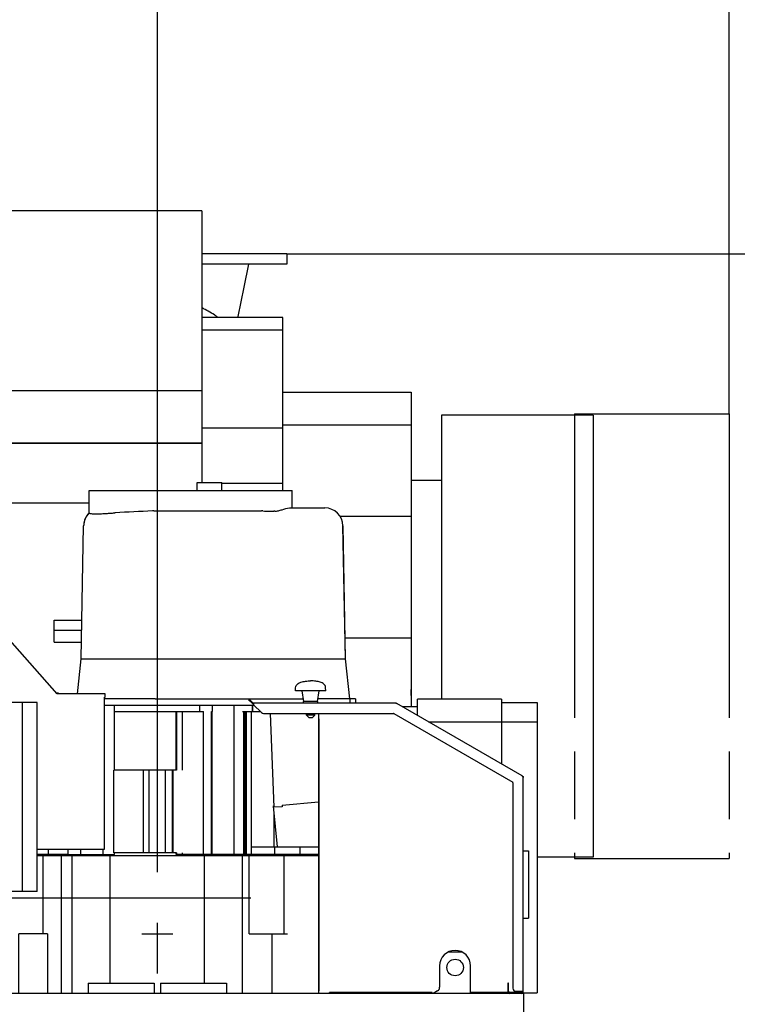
# Model space of a CAD drawing. Header units: millimetres. Extents: x 0 to 1189, y 0 to 841.
# Tile 30 of 103: x 170 to 239, y 666 to 761. Entities that reach past the tile are written whole.
import ezdxf
from ezdxf.enums import TextEntityAlignment as Align

# ---------------------------------------------------------------- set-up
doc = ezdxf.new("R2010")
doc.units = ezdxf.units.MM
doc.header["$LTSCALE"] = 65.395
doc.linetypes.add('CENTER', pattern=[0.6, 0.375, -0.075, 0.075, -0.075])
doc.linetypes.add('PHANTOM', pattern=[0.8, 0.45, -0.05, 0.1, -0.05, 0.1, -0.05])
doc.layers.get('0').update_dxf_attribs({"linetype": 'CONTINUOUS'})
for name, color, linetype in [('1007_720800_25_ABL314', 7, 'CONTINUOUS'), ('1007_720800_25_P03_PBL951', 7, 'CONTINUOUS'), ('1007_720800_25_P04_PBL315', 7, 'CONTINUOUS'), ('1907_210700_40_SIMPLE1_T2_X_PBL310', 7, 'CONTINUOUS'), ('1907_210700_40_SIMPLE1_X_ABL309', 7, 'CONTINUOUS'), ('1907_211000_02_SIMPLE1_T1_X_PBL305', 7, 'CONTINUOUS'), ('1907_211000_02_SIMPLE1_X_ABL304', 7, 'CONTINUOUS'), ('1907_731000_02_SIMPLE1_D_ABL228', 7, 'CONTINUOUS'), ('1907_731000_02_SIMPLE1_T1_D_PBL229', 7, 'CONTINUOUS'), ('1937_111000_09_SIMPLE1_D_ABL206', 7, 'CONTINUOUS'), ('1937_111000_09_SIMPLE1_T1_D_PBL207', 7, 'CONTINUOUS'), ('1937_111000_09_SIMPLE1_T2_D_PBL297', 7, 'CONTINUOUS'), ('1937_421000_05_SIMPLE1_T1_X_PBL321', 7, 'CONTINUOUS'), ('1937_421000_05_SIMPLE1_X_ABL320', 7, 'CONTINUOUS'), ('32007_040000_TLKGS_KS_V_ABL208', 7, 'CONTINUOUS'), ('32007_041000_TLKGS_KS_V_ABL209', 7, 'CONTINUOUS'), ('32007_060000_TLKGS_KGS_V_ABL214', 7, 'CONTINUOUS'), ('32007_061000_TLKGS_KGS_V_ABL215', 7, 'CONTINUOUS'), ('32007_062000_TLKGS_KGS_TL_V_ABL267', 7, 'CONTINUOUS'), ('32007_116500_01_SIMPLE1_T1_X_PBL307', 7, 'CONTINUOUS'), ('32007_116500_01_SIMPLE1_T2_X_PBL312', 7, 'CONTINUOUS'), ('32007_116500_01_SIMPLE1_T2_X_PBL313', 7, 'CONTINUOUS'), ('32007_116500_01_SIMPLE1_T3_X_PBL308', 7, 'CONTINUOUS'), ('32007_116500_01_SIMPLE1_X#AF3_ABL306', 7, 'CONTINUOUS'), ('32007_390200_01_SIMPLE1_T1_X_PBL259', 7, 'CONTINUOUS'), ('32007_390200_01_SIMPLE1_T2_X_PBL279', 7, 'CONTINUOUS'), ('32007_390200_01_SIMPLE1_X#AF0_ABL258', 7, 'CONTINUOUS'), ('32007_725700_01_SIMPLE1_T1_X_PBL324', 7, 'CONTINUOUS'), ('32007_725700_01_SIMPLE1_T2_X_PBL322', 7, 'CONTINUOUS'), ('32007_725700_01_SIMPLE1_X_ABL323', 7, 'CONTINUOUS'), ('32067_000000_TLKGS_MARKETING_ABL193', 7, 'CONTINUOUS'), ('32067_030000_TLKGS_V_ABL194', 7, 'CONTINUOUS'), ('32067_100000_TLKGS_V_ABL195', 7, 'CONTINUOUS'), ('32067_171000_01_SIMPLE1_T1_X_PBL292', 7, 'CONTINUOUS'), ('32067_171000_01_SIMPLE1_T2_X_PBL311', 7, 'CONTINUOUS'), ('32067_171000_01_SIMPLE1_T3_X_PBL326', 7, 'CONTINUOUS'), ('32067_171000_01_SIMPLE1_T4_X_PBL298', 7, 'CONTINUOUS'), ('32067_171000_01_SIMPLE1_X_ABL291', 7, 'CONTINUOUS'), ('32067_200000_TLKGS_V_ABL303', 7, 'CONTINUOUS'), ('32067_300000_TLKGS_V_ABL246', 7, 'CONTINUOUS'), ('32067_400000_TLKGS_V_ABL319', 7, 'CONTINUOUS'), ('32067_700000_TLKGS_V_ABL220', 7, 'CONTINUOUS'), ('32067_727000_01_SIMPLE1_T1_X_PBL222', 7, 'CONTINUOUS'), ('32067_727000_01_SIMPLE1_X_ABL221', 7, 'CONTINUOUS'), ('34007_452000_01_SIMPLE1_T1_X_PBL318', 7, 'CONTINUOUS'), ('34007_452000_01_SIMPLE1_X_ABL317', 7, 'CONTINUOUS'), ('DIN86044-600_PBL325', 7, 'CONTINUOUS'), ('right_2_VBL192', 7, 'CONTINUOUS')]:
    doc.layers.add(name, color=color, linetype=linetype)
doc.styles.get("Standard").update_dxf_attribs({"font": 'txt', "width": 0.6})
doc.dimstyles.new('DIMSTYLE_2', dxfattribs={"dimtxt": 3.5, "dimasz": 3.5, "dimexe": 1.8, "dimexo": 0, "dimgap": 0.875, "dimtad": 1, "dimdec": 0, "dimlfac": 20, "dimdsep": 46, "dimtxsty": 'Standard', "dimblk": '_FILLED', "dimblk1": '_FILLED', "dimblk2": '_FILLED', "dimcen": 0.09, "dimadec": 0, "dimazin": 0, "dimtp": 2, "dimtm": 2, "dimtfac": 1, "dimtdec": 0, "dimtofl": 0, "dimtmove": 0, "dimatfit": 3, "dimldrblk": '_FILLED', "dimfxl": 1, "dimtolj": 1, "dimarcsym": 0})
doc.dimstyles.new('DIMSTYLE_4', dxfattribs={"dimtxt": 3.5, "dimasz": 3.5, "dimexe": 1.8, "dimexo": 0, "dimgap": 0.875, "dimtad": 1, "dimlfac": 20, "dimdsep": 46, "dimtxsty": 'Standard', "dimblk": '_FILLED', "dimblk1": '_FILLED', "dimblk2": '_FILLED', "dimcen": 0.09, "dimadec": 0, "dimazin": 0, "dimtp": 1.2, "dimtm": 1.2, "dimtfac": 1, "dimtofl": 0, "dimtmove": 0, "dimatfit": 3, "dimldrblk": '_FILLED', "dimfxl": 1, "dimtolj": 1, "dimarcsym": 0})

# ---------------------------------------------------------------- blocks, each defined once
blk = doc.blocks.new('_FILLED')
at = {"color": 0, "linetype": 'ByBlock'}
blk.add_solid([(0, 0), (-1, 0.167), (-1, -0.167)], dxfattribs=at)
blk = doc.blocks.new('*D6')
at = {"color": 2, "linetype": 'Continuous'}
for p, q in [((84.598, 643.65), (84.598, 766.477)), ((182.998, 683.535), (182.998, 766.477)), ((84.598, 764.677), (133.798, 764.677)), ((182.998, 764.677), (133.798, 764.677))]:
    blk.add_line(p, q, dxfattribs=at)
at = {"color": 2, "linetype": 'Continuous', "xscale": 3.5, "yscale": 3.5, "zscale": 3.5, "rotation": 180}
blk.add_blockref('_FILLED', (84.598, 764.677), dxfattribs=at)
at = {"color": 2, "linetype": 'Continuous', "xscale": 3.5, "yscale": 3.5, "zscale": 3.5}
blk.add_blockref('_FILLED', (182.998, 764.677), dxfattribs=at)
at = {"color": 2, "linetype": 'Continuous', "width": 0.636905}
blk.add_text('1968', height=3.5, dxfattribs=at).set_placement((133.798, 765.552), align=Align.CENTER)
blk = doc.blocks.new('*D14')
at = {"color": 2, "linetype": 'Continuous'}
for p, q in [((195.533, 738.342), (275.137, 738.342)), ((273.337, 738.342), (273.337, 634.371)), ((273.337, 530.4), (273.337, 634.371)), ((214.998, 530.4), (275.137, 530.4))]:
    blk.add_line(p, q, dxfattribs=at)
at = {"color": 2, "linetype": 'Continuous', "xscale": 3.5, "yscale": 3.5, "zscale": 3.5}
for p, rotation in [((273.337, 738.342), 90), ((273.337, 530.4), 270)]:
    blk.add_blockref('_FILLED', p, dxfattribs=dict(at, rotation=rotation))
at = {"color": 2, "linetype": 'Continuous', "width": 0.619048}
blk.add_text('4159', height=3.5, rotation=90, dxfattribs=at).set_placement((272.462, 634.371), align=Align.CENTER)
blk = doc.blocks.new('*D18')
at = {"color": 2, "linetype": 'Continuous'}
for p, q in [((182.998, 683.535), (182.998, 766.477)), ((238.398, 722.86), (238.398, 766.477)), ((182.998, 764.677), (210.698, 764.677)), ((238.398, 764.677), (210.698, 764.677))]:
    blk.add_line(p, q, dxfattribs=at)
at = {"color": 2, "linetype": 'Continuous', "xscale": 3.5, "yscale": 3.5, "zscale": 3.5, "rotation": 180}
blk.add_blockref('_FILLED', (182.998, 764.677), dxfattribs=at)
at = {"color": 2, "linetype": 'Continuous', "xscale": 3.5, "yscale": 3.5, "zscale": 3.5}
blk.add_blockref('_FILLED', (238.398, 764.677), dxfattribs=at)
at = {"color": 2, "linetype": 'Continuous', "width": 0.583333}
blk.add_text('1108', height=3.5, dxfattribs=at).set_placement((210.698, 765.552), align=Align.CENTER)
blk = doc.blocks.new('1937_111000_09_SIMPLE1_T1_D_PBL207', base_point=(182.998, 619.625))
at = {"layer": '1937_111000_09_SIMPLE1_T1_D_PBL207', "color": 7, "linetype": 'Continuous'}
for p, q in [((218.498, 666.75), (152.498, 666.75)), ((218.498, 611.5), (218.498, 666.75))]:
    blk.add_line(p, q, dxfattribs=at)
blk = doc.blocks.new('1937_111000_09_SIMPLE1_T2_D_PBL297', base_point=(180.1, 673.425))
at = {"layer": '1937_111000_09_SIMPLE1_T2_D_PBL297', "color": 7, "linetype": 'Continuous'}
for p, q in [((161.598, 666.75), (161.598, 680.1)), ((161.598, 680.1), (165.144, 680.1)), ((171.344, 680.1), (198.603, 680.1)), ((171.924, 672.5), (171.924, 680.1)), ((173.703, 666.75), (173.703, 680.1)), ((174.748, 666.75), (174.748, 680.1)), ((178.42, 667.75), (178.42, 680.1)), ((187.575, 667.75), (187.575, 680.1)), ((191.248, 666.75), (191.248, 680.1)), ((191.895, 672.5), (191.895, 680.1)), ((195.298, 672.5), (195.298, 680.1)), ((169.577, 666.75), (169.577, 672.5)), ((172.363, 672.5), (169.577, 672.5)), ((172.363, 672.5), (172.363, 666.75)), ((181.505, 672.5), (184.49, 672.5)), ((191.895, 672.5), (195.611, 672.5)), ((194.127, 666.75), (194.127, 672.5))]:
    blk.add_line(p, q, dxfattribs=at)
blk = doc.blocks.new('1937_111000_09_SIMPLE1_D_ABL206', base_point=(182.998, 626.3))
at = {"layer": '1937_111000_09_SIMPLE1_T1_D_PBL207'}
blk.add_blockref('1937_111000_09_SIMPLE1_T1_D_PBL207', (182.998, 619.625), dxfattribs=at)
at = {"layer": '1937_111000_09_SIMPLE1_T2_D_PBL297'}
blk.add_blockref('1937_111000_09_SIMPLE1_T2_D_PBL297', (180.1, 673.425), dxfattribs=at)
blk = doc.blocks.new('32067_171000_01_SIMPLE1_T1_X_PBL292', base_point=(205.39, 680.994))
at = {"layer": '32067_171000_01_SIMPLE1_T1_X_PBL292', "color": 7, "linetype": 'Continuous'}
for p, q in [((191.885, 695.239), (191.832, 695.186)), ((191.832, 695.186), (192.184, 694.834)), ((192.237, 694.887), (191.885, 695.239)), ((206.096, 694.85), (192.326, 694.85)), ((192.326, 694.775), (192.326, 694.692)), ((192.326, 694.692), (193.08, 693.938)), ((218.348, 687.808), (206.196, 694.823)), ((193.292, 693.85), (205.869, 693.85)), ((205.894, 693.843), (217.423, 687.187)), ((218.448, 666.95), (218.448, 687.635)), ((217.448, 687.144), (217.448, 667.25)), ((218.448, 680.535), (218.948, 680.535)), ((218.948, 680.535), (218.948, 674.017)), ((218.448, 674.017), (218.948, 674.017)), ((217.023, 667.75), (216.948, 667.75)), ((216.948, 667.75), (216.948, 666.95)), ((217.023, 666.95), (217.023, 667.75)), ((218.248, 666.825), (217.148, 666.825)), ((217.748, 666.95), (218.373, 666.95))]:
    blk.add_line(p, q, dxfattribs=at)
for centre, radius, start, end in [((192.326, 694.975), 0.2, 225, 270), ((192.326, 694.975), 0.125, 225, 270), ((206.096, 694.65), 0.2, 60, 90), ((193.292, 694.15), 0.3, 225, 270), ((205.869, 693.8), 0.05, 60, 90), ((218.248, 687.635), 0.2, 0, 60), ((217.398, 687.144), 0.05, 0, 60), ((217.148, 666.95), 0.2, 180, 216.9683), ((217.148, 666.95), 0.125, 180, 270), ((217.148, 666.95), 0.2, 238.3991, 270), ((217.748, 667.25), 0.3, 180, 270), ((218.248, 666.95), 0.2, 270, 360), ((218.248, 666.95), 0.125, 270, 360)]:
    blk.add_arc(centre, radius, start, end, dxfattribs=at)
blk = doc.blocks.new('32067_171000_01_SIMPLE1_T4_X_PBL298', base_point=(197.848, 695.212))
at = {"layer": '32067_171000_01_SIMPLE1_T4_X_PBL298', "color": 7, "linetype": 'Continuous'}
for p, q in [((196.385, 696.05), (196.396, 696.337)), ((199.31, 696.05), (196.385, 696.05)), ((197.198, 695), (197.035, 696.05)), ((198.498, 695), (198.66, 696.05)), ((199.31, 696.05), (199.299, 696.337)), ((197.123, 694.85), (197.14, 695)), ((198.555, 695), (197.14, 695)), ((198.573, 694.85), (198.555, 695)), ((197.448, 693.675), (197.448, 693.85)), ((198.248, 693.675), (197.448, 693.675)), ((197.698, 693.425), (197.448, 693.675)), ((197.998, 693.425), (197.698, 693.425)), ((197.998, 693.425), (198.248, 693.675)), ((198.248, 693.675), (198.248, 693.85))]:
    blk.add_line(p, q, dxfattribs=at)
for points in [[(196.396, 696.337), (196.399, 696.411), (196.432, 696.55), (196.561, 696.71), (196.725, 696.817), (196.987, 696.92), (197.366, 696.986), (197.681, 697), (197.848, 697)], [(199.299, 696.337), (199.296, 696.411), (199.263, 696.55), (199.134, 696.71), (198.97, 696.817), (198.708, 696.92), (198.329, 696.986), (198.014, 697), (197.848, 697)]]:
    blk.add_open_spline(points, degree=3, knots=[0, 0, 0, 0, 0.126668, 0.235274, 0.344342, 0.460019, 0.715186, 1, 1, 1, 1], dxfattribs=at)
blk = doc.blocks.new('32067_171000_01_SIMPLE1_T2_X_PBL311', base_point=(208.353, 680.3))
at = {"layer": '32067_171000_01_SIMPLE1_T2_X_PBL311', "color": 7, "linetype": 'Continuous'}
for p, q in [((198.603, 693.85), (198.603, 666.75)), ((198.678, 693.338), (198.603, 693.338)), ((198.678, 666.984), (198.678, 693.338)), ((210.343, 669.409), (210.343, 667.334)), ((213.343, 666.75), (213.343, 669.409)), ((198.603, 666.984), (198.678, 666.984)), ((209.623, 666.825), (199.66, 666.825)), ((199.66, 666.75), (199.66, 666.825)), ((200.163, 666.75), (200.163, 666.825)), ((206.545, 666.75), (206.545, 666.825)), ((209.623, 666.75), (209.623, 666.825)), ((210.143, 666.987), (209.732, 666.75)), ((217.043, 666.825), (213.343, 666.825)), ((213.843, 666.75), (213.843, 666.825)), ((216.543, 666.75), (216.543, 666.825)), ((217.043, 666.75), (217.043, 666.825)), ((218.103, 666.825), (218.103, 666.95))]:
    blk.add_line(p, q, dxfattribs=at)
for centre, radius, start, end in [((211.843, 669.409), 1.5, 0, 180), ((209.943, 667.334), 0.4, 300, 360)]:
    blk.add_arc(centre, radius, start, end, dxfattribs=at)
blk = doc.blocks.new('32067_171000_01_SIMPLE1_T3_X_PBL326', base_point=(212.272, 691.242))
at = {"layer": '32067_171000_01_SIMPLE1_T3_X_PBL326', "color": 7, "linetype": 'Continuous'}
for p, q in [((206.096, 694.85), (206.15, 694.85)), ((206.15, 694.85), (206.196, 694.823)), ((218.348, 687.808), (218.448, 687.75)), ((218.448, 687.75), (218.448, 687.635))]:
    blk.add_line(p, q, dxfattribs=at)
blk = doc.blocks.new('32067_171000_01_SIMPLE1_X_ABL291', base_point=(205.39, 681.875))
at = {"layer": '32067_171000_01_SIMPLE1_T1_X_PBL292'}
blk.add_blockref('32067_171000_01_SIMPLE1_T1_X_PBL292', (205.39, 680.994), dxfattribs=at)
at = {"layer": '32067_171000_01_SIMPLE1_T2_X_PBL311'}
blk.add_blockref('32067_171000_01_SIMPLE1_T2_X_PBL311', (208.353, 680.3), dxfattribs=at)
at = {"layer": '32067_171000_01_SIMPLE1_T3_X_PBL326'}
blk.add_blockref('32067_171000_01_SIMPLE1_T3_X_PBL326', (212.272, 691.242), dxfattribs=at)
at = {"layer": '32067_171000_01_SIMPLE1_T4_X_PBL298'}
blk.add_blockref('32067_171000_01_SIMPLE1_T4_X_PBL298', (197.848, 695.212), dxfattribs=at)
blk = doc.blocks.new('32007_116500_01_SIMPLE1_T1_X_PBL307', base_point=(174.337, 701.325))
at = {"layer": '32007_116500_01_SIMPLE1_T1_X_PBL307', "color": 7, "linetype": 'Continuous'}
for p, q in [((172.998, 700.75), (172.998, 701.9)), ((172.998, 701.9), (175.677, 701.9)), ((172.998, 700.75), (175.658, 700.75))]:
    blk.add_line(p, q, dxfattribs=at)
blk = doc.blocks.new('32007_116500_01_SIMPLE1_T3_X_PBL308', base_point=(174.346, 702.4))
at = {"layer": '32007_116500_01_SIMPLE1_T3_X_PBL308', "color": 7, "linetype": 'Continuous'}
for p, q in [((172.998, 701.9), (172.998, 702.9)), ((172.998, 702.9), (175.695, 702.9)), ((172.998, 701.9), (175.677, 701.9))]:
    blk.add_line(p, q, dxfattribs=at)
blk = doc.blocks.new('32007_116500_01_SIMPLE1_T2_X_PBL312', base_point=(179.498, 667.25))
at = {"layer": '32007_116500_01_SIMPLE1_T2_X_PBL312', "color": 7, "linetype": 'Continuous'}
for p, q in [((176.298, 667.75), (176.298, 666.75)), ((176.298, 667.75), (182.698, 667.75)), ((182.698, 667.75), (182.698, 666.75))]:
    blk.add_line(p, q, dxfattribs=at)
blk = doc.blocks.new('32007_116500_01_SIMPLE1_T2_X_PBL313', base_point=(186.498, 667.25))
at = {"layer": '32007_116500_01_SIMPLE1_T2_X_PBL313', "color": 7, "linetype": 'Continuous'}
for p, q in [((183.298, 667.75), (183.298, 666.75)), ((183.298, 667.75), (189.698, 667.75)), ((189.698, 667.75), (189.698, 666.75))]:
    blk.add_line(p, q, dxfattribs=at)
blk = doc.blocks.new('32007_116500_01_SIMPLE1_X#AF3_ABL306', base_point=(181.348, 684.825))
at = {"layer": '32007_116500_01_SIMPLE1_T1_X_PBL307'}
blk.add_blockref('32007_116500_01_SIMPLE1_T1_X_PBL307', (174.337, 701.325), dxfattribs=at)
at = {"layer": '32007_116500_01_SIMPLE1_T2_X_PBL312'}
blk.add_blockref('32007_116500_01_SIMPLE1_T2_X_PBL312', (179.498, 667.25), dxfattribs=at)
at = {"layer": '32007_116500_01_SIMPLE1_T2_X_PBL313'}
blk.add_blockref('32007_116500_01_SIMPLE1_T2_X_PBL313', (186.498, 667.25), dxfattribs=at)
at = {"layer": '32007_116500_01_SIMPLE1_T3_X_PBL308'}
blk.add_blockref('32007_116500_01_SIMPLE1_T3_X_PBL308', (174.346, 702.4), dxfattribs=at)
blk = doc.blocks.new('32067_100000_TLKGS_V_ABL195', base_point=(182.998, 616.65))
at = {"layer": '1937_111000_09_SIMPLE1_D_ABL206'}
blk.add_blockref('1937_111000_09_SIMPLE1_D_ABL206', (182.998, 626.3), dxfattribs=at)
at = {"layer": '32007_116500_01_SIMPLE1_X#AF3_ABL306'}
blk.add_blockref('32007_116500_01_SIMPLE1_X#AF3_ABL306', (181.348, 684.825), dxfattribs=at)
at = {"layer": '32067_171000_01_SIMPLE1_X_ABL291'}
blk.add_blockref('32067_171000_01_SIMPLE1_X_ABL291', (205.39, 681.875), dxfattribs=at)
blk = doc.blocks.new('32067_727000_01_SIMPLE1_T1_X_PBL222', base_point=(167.675, 709.573))
at = {"layer": '32067_727000_01_SIMPLE1_T1_X_PBL222', "color": 7, "linetype": 'Continuous'}
for p, q in [((151.258, 742.525), (151.258, 727.8)), ((187.313, 742.525), (151.258, 742.525)), ((187.313, 742.525), (187.313, 716.199)), ((195.138, 732.203), (187.313, 732.203)), ((195.138, 715.449), (195.138, 732.203)), ((195.138, 730.974), (187.313, 730.974)), ((138.758, 727.8), (138.758, 720.014)), ((138.758, 727.8), (151.258, 727.8)), ((187.313, 725.089), (138.758, 725.089)), ((195.138, 724.951), (207.588, 724.951)), ((207.588, 724.951), (207.588, 694.5)), ((195.138, 721.785), (207.588, 721.785)), ((195.138, 721.463), (187.313, 721.463)), ((138.756, 720.014), (138.756, 678.95)), ((138.756, 720.014), (187.313, 720.014)), ((187.313, 720.017), (138.758, 720.017)), ((127.763, 700.355), (127.763, 718.355)), ((138.756, 718.355), (127.763, 718.355)), ((195.138, 716.109), (189.248, 716.109)), ((168.448, 701.239), (168.448, 714.239)), ((168.448, 714.239), (176.395, 714.239)), ((200.689, 712.97), (207.588, 712.97)), ((168.448, 702.551), (138.756, 702.551)), ((145.528, 702.551), (139.603, 696.626)), ((166.819, 680.196), (166.819, 702.551)), ((167.448, 702.37), (166.819, 702.37)), ((167.448, 702.368), (166.819, 702.368)), ((167.449, 702.368), (167.448, 702.37)), ((173.289, 695.765), (167.448, 702.368)), ((201.179, 701.16), (207.588, 701.16)), ((138.756, 700.355), (127.763, 700.355)), ((139.603, 696.626), (139.603, 684.105)), ((173.214, 695.85), (173.394, 695.85)), ((177.933, 695.765), (173.289, 695.765)), ((173.394, 695.85), (173.394, 695.765)), ((177.872, 680.7), (177.872, 695.435)), ((177.872, 695.435), (177.933, 695.435)), ((177.933, 695.435), (177.933, 695.765)), ((171.344, 694.896), (166.819, 694.896)), ((169.919, 676.621), (169.919, 694.896)), ((171.344, 676.621), (171.344, 694.896)), ((139.603, 684.105), (145.052, 677.611)), ((136.858, 680.4), (136.858, 683.095)), ((138.756, 683.095), (136.858, 683.095)), ((136.858, 680.4), (142.712, 680.4)), ((145.565, 678.897), (147.114, 680.196)), ((147.114, 680.196), (166.819, 680.196)), ((165.144, 676.621), (165.144, 680.196)), ((171.344, 680.7), (177.872, 680.7)), ((195.138, 680.2), (195.138, 680.1)), ((143.929, 678.95), (138.756, 678.95)), ((145.986, 678.395), (145.565, 678.897)), ((153.237, 679.1), (153.237, 678.846)), ((154.748, 678.846), (153.237, 678.846)), ((145.052, 677.611), (145.986, 678.395)), ((171.344, 676.621), (165.144, 676.621))]:
    blk.add_line(p, q, dxfattribs=at)
blk = doc.blocks.new('32067_727000_01_SIMPLE1_X_ABL221', base_point=(167.675, 709.573))
at = {"layer": '32067_727000_01_SIMPLE1_T1_X_PBL222'}
blk.add_blockref('32067_727000_01_SIMPLE1_T1_X_PBL222', (167.675, 709.573), dxfattribs=at)
blk = doc.blocks.new('32067_700000_TLKGS_V_ABL220', base_point=(167.675, 709.573))
at = {"layer": '32067_727000_01_SIMPLE1_X_ABL221'}
blk.add_blockref('32067_727000_01_SIMPLE1_X_ABL221', (167.675, 709.573), dxfattribs=at)
blk = doc.blocks.new('32007_390200_01_SIMPLE1_T1_X_PBL259', base_point=(187.248, 646.587))
at = {"layer": '32007_390200_01_SIMPLE1_T1_X_PBL259', "color": 40, "linetype": 'Continuous'}
blk.add_line((156.118, 676), (192.044, 676), dxfattribs=at)
at = {"layer": '32007_390200_01_SIMPLE1_T1_X_PBL259', "color": 7, "linetype": 'Continuous'}
for p, q in [((150.848, 645.725), (150.848, 666.975)), ((150.848, 666.975), (151.598, 666.975)), ((151.598, 645.375), (151.598, 666.975)), ((219.748, 661.925), (223.498, 661.925)), ((219.748, 660.875), (219.748, 661.925)), ((223.498, 660.875), (223.498, 661.925)), ((219.598, 660.875), (223.648, 660.875)), ((219.848, 659.964), (219.848, 660.875)), ((223.648, 659.375), (223.648, 660.875)), ((220.188, 659.375), (223.648, 659.375)), ((223.498, 653.642), (223.498, 659.375)), ((150.848, 645.725), (151.535, 645.725)), ((151.498, 645.475), (151.498, 645.725)), ((151.535, 645.465), (151.535, 645.725)), ((151.498, 636.975), (151.498, 645.413)), ((151.498, 636.975), (151.535, 636.975)), ((223.498, 619.375), (223.498, 626.308)), ((220.974, 619.375), (223.648, 619.375)), ((223.648, 617.875), (223.648, 619.375)), ((220.428, 617.875), (223.648, 617.875)), ((223.498, 617.175), (223.498, 617.875)), ((220.173, 617.175), (223.498, 617.175))]:
    blk.add_line(p, q, dxfattribs=at)
blk = doc.blocks.new('32007_390200_01_SIMPLE1_T2_X_PBL279', base_point=(151.191, 641.325))
at = {"layer": '32007_390200_01_SIMPLE1_T2_X_PBL279', "color": 7, "linetype": 'Continuous'}
for p, q in [((150.848, 645.675), (150.848, 645.725)), ((150.848, 645.675), (151.498, 645.675)), ((151.498, 636.925), (151.498, 636.975)), ((151.498, 636.925), (151.535, 636.925))]:
    blk.add_line(p, q, dxfattribs=at)
blk = doc.blocks.new('32007_390200_01_SIMPLE1_X#AF0_ABL258', base_point=(187.248, 646.587))
at = {"layer": '32007_390200_01_SIMPLE1_T1_X_PBL259'}
blk.add_blockref('32007_390200_01_SIMPLE1_T1_X_PBL259', (187.248, 646.587), dxfattribs=at)
at = {"layer": '32007_390200_01_SIMPLE1_T2_X_PBL279'}
blk.add_blockref('32007_390200_01_SIMPLE1_T2_X_PBL279', (151.191, 641.325), dxfattribs=at)
blk = doc.blocks.new('32067_300000_TLKGS_V_ABL246', base_point=(177.292, 646.587))
at = {"layer": '32007_390200_01_SIMPLE1_X#AF0_ABL258'}
blk.add_blockref('32007_390200_01_SIMPLE1_X#AF0_ABL258', (187.248, 646.587), dxfattribs=at)
blk = doc.blocks.new('1907_211000_02_SIMPLE1_T1_X_PBL305', base_point=(184.973, 687.375))
at = {"layer": '1907_211000_02_SIMPLE1_T1_X_PBL305', "color": 7, "linetype": 'Continuous'}
for p, q in [((177.872, 694.65), (192.368, 694.65)), ((178.857, 688.35), (178.857, 694.65)), ((187.098, 694.05), (187.098, 694.65)), ((188.297, 694.65), (188.297, 694.05)), ((190.397, 694.65), (190.398, 680.2)), ((192.174, 694.65), (192.174, 694.05)), ((192.206, 694.65), (192.206, 694.05)), ((178.857, 694.05), (187.469, 694.05)), ((184.822, 688.35), (184.822, 694.05)), ((184.857, 694.05), (184.857, 688.35)), ((185.398, 694.05), (185.398, 688.35)), ((187.469, 680.35), (187.469, 694.05)), ((188.234, 680.2), (188.234, 694.05)), ((188.234, 694.05), (188.298, 694.05)), ((188.298, 680.2), (188.298, 694.05)), ((191.234, 694.05), (192.968, 694.05)), ((191.378, 680.2), (191.378, 694.05)), ((191.515, 680.2), (191.515, 694.05)), ((191.64, 680.2), (191.64, 694.05)), ((192.075, 694.05), (192.075, 680.2)), ((194.307, 684.778), (193.966, 693.85)), ((178.772, 680.35), (178.772, 688.35)), ((184.857, 688.35), (178.772, 688.35)), ((181.646, 680.35), (181.646, 688.35)), ((182.198, 680.35), (182.198, 688.35)), ((183.798, 680.35), (183.798, 688.35)), ((184.458, 680.35), (184.458, 688.35)), ((184.533, 680.35), (184.533, 688.35)), ((185.398, 688.35), (185.386, 688.35)), ((194.23, 684.884), (194.302, 684.891)), ((194.23, 684.884), (194.296, 684.188)), ((194.232, 684.884), (194.604, 680.95)), ((194.296, 685.064), (194.296, 684.89)), ((195.089, 684.807), (194.307, 684.778)), ((195.084, 684.965), (198.603, 685.298)), ((195.084, 684.965), (195.089, 684.807)), ((194.296, 684.189), (194.296, 680.95)), ((194.296, 684.166), (194.6, 680.95)), ((192.075, 680.95), (198.603, 680.95)), ((194.391, 680.2), (194.391, 680.95)), ((196.847, 680.2), (196.847, 680.95)), ((174.34, 680.2), (171.344, 680.2)), ((171.519, 680.2), (171.519, 680.1)), ((172.401, 680.7), (172.401, 680.2)), ((174.34, 680.2), (174.34, 680.7)), ((174.357, 680.2), (174.357, 680.7)), ((174.357, 680.2), (178.857, 680.2)), ((175.557, 680.7), (175.557, 680.2)), ((177.698, 680.7), (177.698, 680.2)), ((184.857, 680.35), (178.772, 680.35)), ((178.857, 680.2), (178.857, 680.35)), ((184.822, 680.2), (184.822, 680.35)), ((198.603, 680.2), (184.822, 680.2)), ((184.857, 680.35), (184.857, 680.2)), ((185.398, 680.35), (185.386, 680.35)), ((185.398, 680.35), (185.398, 680.2)), ((187.469, 680.2), (187.469, 680.35)), ((194.296, 680.2), (194.296, 680.1))]:
    blk.add_line(p, q, dxfattribs=at)
blk = doc.blocks.new('1907_211000_02_SIMPLE1_X_ABL304', base_point=(184.973, 687.375))
at = {"layer": '1907_211000_02_SIMPLE1_T1_X_PBL305'}
blk.add_blockref('1907_211000_02_SIMPLE1_T1_X_PBL305', (184.973, 687.375), dxfattribs=at)
blk = doc.blocks.new('1907_210700_40_SIMPLE1_T2_X_PBL310', base_point=(188.725, 705.525))
at = {"layer": '1907_210700_40_SIMPLE1_T2_X_PBL310', "color": 7, "linetype": 'Continuous'}
for p, q in [((186.848, 715.449), (186.848, 716.199)), ((186.848, 716.199), (189.248, 716.199)), ((189.248, 715.449), (189.248, 716.199)), ((176.395, 713.259), (176.395, 715.449)), ((176.395, 715.449), (196.05, 715.449)), ((196.05, 713.749), (196.05, 715.449)), ((182.797, 713.465), (182.829, 713.465)), ((182.829, 713.465), (193.085, 713.465)), ((195.789, 713.749), (199.233, 713.749)), ((175.63, 699.153), (175.853, 712.029)), ((175.63, 699.153), (175.852, 712.029)), ((175.852, 712.029), (175.853, 712.029)), ((201.215, 699.153), (200.982, 712.031)), ((200.982, 712.031), (200.983, 712.031)), ((201.215, 699.153), (200.983, 712.031)), ((175.253, 695.765), (175.63, 699.153)), ((175.63, 699.153), (201.215, 699.153)), ((201.648, 695.262), (201.215, 699.153)), ((182.326, 695.263), (177.872, 695.263)), ((182.795, 695.262), (182.326, 695.263)), ((182.795, 695.262), (197.157, 695.262)), ((202.198, 695.262), (198.538, 695.262)), ((201.648, 695.262), (201.648, 694.85)), ((202.198, 695.262), (202.198, 694.85))]:
    blk.add_line(p, q, dxfattribs=at)
for centre, radius, start, end in [((177.602, 711.999), 1.75, 133.57484, 179.012), ((177.603, 711.999), 1.75, 133.61273, 179.00818), ((177.603, 711.998), 1.751, 133.79821, 139.70358), ((177.601, 712), 1.748, 133.61281, 133.79639), ((179.117, 710.163), 3.118, 93.54488, 94.23669), ((190.8, 519.612), 194.026, 92.44398, 93.50897), ((182.65, 710.583), 2.882, 89.87708, 92.47798), ((182.68, 724.291), 10.827, 269.8749, 270.62056), ((193.085, 711.308), 2.157, 86.64466, 90.00253), ((194.331, 712.917), 0.529, 86.46261, 94.09248), ((199.232, 711.999), 1.75, 1.03823, 90), ((199.233, 711.999), 1.75, 1.03414, 90), ((177.604, 711.999), 1.751, 172.32409, 179.00584), ((177.603, 711.999), 1.751, 167.46197, 172.32001), ((177.603, 711.999), 1.751, 163.07484, 167.46019), ((177.603, 711.999), 1.751, 158.21253, 163.07289), ((177.603, 711.999), 1.751, 153.82883, 158.21062), ((177.603, 711.999), 1.751, 148.96097, 153.82694), ((177.603, 711.999), 1.751, 144.58382, 148.95898), ((177.603, 711.999), 1.751, 139.7068, 144.5821)]:
    blk.add_arc(centre, radius, start, end, dxfattribs=at)
for points, knots in [([(176.395, 713.259), (176.395, 713.252), (176.412, 713.236), (176.474, 713.216), (176.609, 713.197), (176.832, 713.186), (177.135, 713.183), (177.505, 713.192), (177.931, 713.21), (178.398, 713.237), (178.721, 713.26), (178.887, 713.272)], [0, 0, 0, 0, 0.008177, 0.023353, 0.079363, 0.169541, 0.291319, 0.440707, 0.612632, 0.801208, 1, 1, 1, 1]), ([(193.211, 713.462), (193.419, 713.449), (193.78, 713.435), (194.141, 713.434), (194.294, 713.445)], [0, 0, 0, 0, 0.577343, 1, 1, 1, 1]), ([(194.364, 713.445), (194.484, 713.437), (194.73, 713.464), (195.189, 713.622), (195.545, 713.749), (195.789, 713.749)], [0, 0, 0, 0, 0.24607, 0.499773, 1, 1, 1, 1])]:
    blk.add_open_spline(points, degree=3, knots=knots, dxfattribs=at)
blk = doc.blocks.new('1907_210700_40_SIMPLE1_X_ABL309', base_point=(188.725, 705.525))
at = {"layer": '1907_210700_40_SIMPLE1_T2_X_PBL310'}
blk.add_blockref('1907_210700_40_SIMPLE1_T2_X_PBL310', (188.725, 705.525), dxfattribs=at)
blk = doc.blocks.new('32067_200000_TLKGS_V_ABL303', base_point=(186.771, 698.15))
at = {"layer": '1907_210700_40_SIMPLE1_X_ABL309'}
blk.add_blockref('1907_210700_40_SIMPLE1_X_ABL309', (188.725, 705.525), dxfattribs=at)
at = {"layer": '1907_211000_02_SIMPLE1_X_ABL304'}
blk.add_blockref('1907_211000_02_SIMPLE1_X_ABL304', (184.973, 687.375), dxfattribs=at)
blk = doc.blocks.new('1937_421000_05_SIMPLE1_T1_X_PBL321', base_point=(211.848, 669.6))
at = {"layer": '1937_421000_05_SIMPLE1_T1_X_PBL321', "color": 7, "linetype": 'Continuous'}
blk.add_line((212.502, 670.75), (211.183, 670.75), dxfattribs=at)
blk.add_circle((211.848, 669.25), 0.8, dxfattribs=at)
blk = doc.blocks.new('1937_421000_05_SIMPLE1_X_ABL320', base_point=(211.848, 669.6))
at = {"layer": '1937_421000_05_SIMPLE1_T1_X_PBL321'}
blk.add_blockref('1937_421000_05_SIMPLE1_T1_X_PBL321', (211.848, 669.6), dxfattribs=at)
blk = doc.blocks.new('32067_400000_TLKGS_V_ABL319', base_point=(211.848, 669.6))
at = {"layer": '1937_421000_05_SIMPLE1_X_ABL320'}
blk.add_blockref('1937_421000_05_SIMPLE1_X_ABL320', (211.848, 669.6), dxfattribs=at)
blk = doc.blocks.new('32067_030000_TLKGS_V_ABL194', base_point=(182.998, 636.462))
at = {"layer": '32067_100000_TLKGS_V_ABL195'}
blk.add_blockref('32067_100000_TLKGS_V_ABL195', (182.998, 616.65), dxfattribs=at)
at = {"layer": '32067_200000_TLKGS_V_ABL303'}
blk.add_blockref('32067_200000_TLKGS_V_ABL303', (186.771, 698.15), dxfattribs=at)
at = {"layer": '32067_300000_TLKGS_V_ABL246'}
blk.add_blockref('32067_300000_TLKGS_V_ABL246', (177.292, 646.587), dxfattribs=at)
at = {"layer": '32067_400000_TLKGS_V_ABL319'}
blk.add_blockref('32067_400000_TLKGS_V_ABL319', (211.848, 669.6), dxfattribs=at)
at = {"layer": '32067_700000_TLKGS_V_ABL220'}
blk.add_blockref('32067_700000_TLKGS_V_ABL220', (167.675, 709.573), dxfattribs=at)
blk = doc.blocks.new('1907_731000_02_SIMPLE1_T1_D_PBL229', base_point=(182.998, 614.333))
at = {"layer": '1907_731000_02_SIMPLE1_T1_D_PBL229', "color": 2, "linetype": 'CENTER'}
blk.add_line((182.998, 600), (182.998, 683.535), dxfattribs=at)
blk = doc.blocks.new('1907_731000_02_SIMPLE1_D_ABL228', base_point=(182.998, 614.333))
at = {"layer": '1907_731000_02_SIMPLE1_T1_D_PBL229'}
blk.add_blockref('1907_731000_02_SIMPLE1_T1_D_PBL229', (182.998, 614.333), dxfattribs=at)
blk = doc.blocks.new('32007_041000_TLKGS_KS_V_ABL209', base_point=(174.88, 614.333))
at = {"layer": '1907_731000_02_SIMPLE1_D_ABL228'}
blk.add_blockref('1907_731000_02_SIMPLE1_D_ABL228', (182.998, 614.333), dxfattribs=at)
blk = doc.blocks.new('32007_040000_TLKGS_KS_V_ABL208', base_point=(174.88, 614.333))
at = {"layer": '32007_041000_TLKGS_KS_V_ABL209'}
blk.add_blockref('32007_041000_TLKGS_KS_V_ABL209', (174.88, 614.333), dxfattribs=at)
blk = doc.blocks.new('34007_452000_01_SIMPLE1_T1_X_PBL318', base_point=(213.277, 681.025))
at = {"layer": '34007_452000_01_SIMPLE1_T1_X_PBL318', "color": 7, "linetype": 'Continuous'}
for p, q in [((208.198, 693.668), (208.198, 695.25)), ((216.348, 695.25), (208.198, 695.25)), ((216.348, 695.25), (216.348, 688.962)), ((208.198, 694.5), (206.756, 694.5)), ((216.348, 694.9), (219.798, 694.9)), ((219.798, 694.9), (219.798, 666.8)), ((209.268, 693.05), (219.798, 693.05)), ((212.168, 670.75), (212.168, 670.869)), ((218.38, 666.8), (219.798, 666.8))]:
    blk.add_line(p, q, dxfattribs=at)
blk = doc.blocks.new('34007_452000_01_SIMPLE1_X_ABL317', base_point=(213.277, 681.025))
at = {"layer": '34007_452000_01_SIMPLE1_T1_X_PBL318'}
blk.add_blockref('34007_452000_01_SIMPLE1_T1_X_PBL318', (213.277, 681.025), dxfattribs=at)
blk = doc.blocks.new('32007_061000_TLKGS_KGS_V_ABL215', base_point=(182.202, 644.114))
at = {"layer": '34007_452000_01_SIMPLE1_X_ABL317'}
blk.add_blockref('34007_452000_01_SIMPLE1_X_ABL317', (213.277, 681.025), dxfattribs=at)
blk = doc.blocks.new('32007_725700_01_SIMPLE1_T1_X_PBL324', base_point=(216.4, 701.335))
at = {"layer": '32007_725700_01_SIMPLE1_T1_X_PBL324', "color": 7, "linetype": 'Continuous'}
for p, q in [((210.513, 722.75), (210.513, 695.25)), ((225.213, 722.75), (210.513, 722.75)), ((225.213, 722.75), (225.213, 679.92)), ((210.513, 716.42), (207.588, 716.42)), ((210.513, 716.42), (207.588, 716.42)), ((207.621, 694.946), (207.588, 696.177)), ((207.633, 694.5), (207.621, 694.946)), ((225.213, 679.92), (219.798, 679.92))]:
    blk.add_line(p, q, dxfattribs=at)
blk = doc.blocks.new('32007_725700_01_SIMPLE1_X_ABL323', base_point=(216.4, 701.335))
at = {"layer": '32007_725700_01_SIMPLE1_T1_X_PBL324'}
blk.add_blockref('32007_725700_01_SIMPLE1_T1_X_PBL324', (216.4, 701.335), dxfattribs=at)
blk = doc.blocks.new('32007_062000_TLKGS_KGS_TL_V_ABL267', base_point=(182.263, 677.865))
at = {"layer": '32007_725700_01_SIMPLE1_X_ABL323'}
blk.add_blockref('32007_725700_01_SIMPLE1_X_ABL323', (216.4, 701.335), dxfattribs=at)
blk = doc.blocks.new('32007_060000_TLKGS_KGS_V_ABL214', base_point=(182.202, 657.864))
at = {"layer": '32007_061000_TLKGS_KGS_V_ABL215'}
blk.add_blockref('32007_061000_TLKGS_KGS_V_ABL215', (182.202, 644.114), dxfattribs=at)
at = {"layer": '32007_062000_TLKGS_KGS_TL_V_ABL267'}
blk.add_blockref('32007_062000_TLKGS_KGS_TL_V_ABL267', (182.263, 677.865), dxfattribs=at)
blk = doc.blocks.new('32067_000000_TLKGS_MARKETING_ABL193', base_point=(182.998, 636.462))
at = {"layer": '32007_040000_TLKGS_KS_V_ABL208'}
blk.add_blockref('32007_040000_TLKGS_KS_V_ABL208', (174.88, 614.333), dxfattribs=at)
at = {"layer": '32007_060000_TLKGS_KGS_V_ABL214'}
blk.add_blockref('32007_060000_TLKGS_KGS_V_ABL214', (182.202, 657.864), dxfattribs=at)
at = {"layer": '32067_030000_TLKGS_V_ABL194'}
blk.add_blockref('32067_030000_TLKGS_V_ABL194', (182.998, 636.462), dxfattribs=at)
blk = doc.blocks.new('1007_720800_25_P04_PBL315', base_point=(189.591, 734.773))
at = {"layer": '1007_720800_25_P04_PBL315', "color": 7, "linetype": 'Continuous'}
blk.add_lwpolyline([(190.823, 732.203), (190.839, 732.287), (191.407, 735.119), (191.86, 737.342)], dxfattribs=at)
blk.add_open_spline([(188.855, 732.204), (188.745, 732.287), (188.259, 732.631), (187.735, 732.918), (187.322, 733.115)], degree=3, knots=[0, 0, 0, 0, 0.231079, 1, 1, 1, 1], dxfattribs=at)
blk = doc.blocks.new('DIN86044-600_PBL325', base_point=(191.423, 737.842))
at = {"layer": 'DIN86044-600_PBL325', "color": 7, "linetype": 'Continuous'}
for p, q in [((195.533, 738.342), (187.313, 738.342)), ((195.533, 738.342), (195.533, 737.342)), ((195.533, 737.342), (187.313, 737.342))]:
    blk.add_line(p, q, dxfattribs=at)
blk = doc.blocks.new('1007_720800_25_P03_PBL951', base_point=(188.088, 732.66))
at = {"layer": '1007_720800_25_P03_PBL951', "color": 7, "linetype": 'Continuous'}
blk.add_open_spline([(188.855, 732.204), (188.745, 732.287), (188.259, 732.631), (187.735, 732.918), (187.322, 733.115)], degree=3, knots=[0, 0, 0, 0, 0.231079, 1, 1, 1, 1], dxfattribs=at)
blk = doc.blocks.new('1007_720800_25_ABL314', base_point=(191.423, 735.273))
at = {"layer": '1007_720800_25_P03_PBL951'}
blk.add_blockref('1007_720800_25_P03_PBL951', (188.088, 732.66), dxfattribs=at)
at = {"layer": '1007_720800_25_P04_PBL315'}
blk.add_blockref('1007_720800_25_P04_PBL315', (189.591, 734.773), dxfattribs=at)
at = {"layer": 'DIN86044-600_PBL325'}
blk.add_blockref('DIN86044-600_PBL325', (191.423, 737.842), dxfattribs=at)
blk = doc.blocks.new('32007_725700_01_SIMPLE1_T2_X_PBL322', base_point=(230.898, 701.335))
at = {"layer": '32007_725700_01_SIMPLE1_T2_X_PBL322', "color": 8, "linetype": 'PHANTOM'}
for p, q in [((223.398, 722.86), (223.398, 679.81)), ((223.398, 722.86), (238.398, 722.86)), ((238.398, 722.86), (238.398, 679.81)), ((223.398, 679.81), (238.398, 679.81))]:
    blk.add_line(p, q, dxfattribs=at)
blk = doc.blocks.new('RIGHT_2_VBL192', base_point=(162.923, 645.2))
at = {"layer": '1007_720800_25_ABL314'}
blk.add_blockref('1007_720800_25_ABL314', (191.423, 735.273), dxfattribs=at)
at = {"layer": '32007_725700_01_SIMPLE1_T2_X_PBL322'}
blk.add_blockref('32007_725700_01_SIMPLE1_T2_X_PBL322', (230.898, 701.335), dxfattribs=at)
at = {"layer": '32067_000000_TLKGS_MARKETING_ABL193'}
blk.add_blockref('32067_000000_TLKGS_MARKETING_ABL193', (182.998, 636.462), dxfattribs=at)

msp = doc.modelspace()

# ---------------------------------------------------------------- block references
at = {"layer": 'right_2_VBL192'}
msp.add_blockref('RIGHT_2_VBL192', (162.92251, 645.2), dxfattribs=at)

# ---------------------------------------------------------------- dimensions: what is measured, and where the dimension line sits
at = {"color": 2, "linetype": 'Continuous'}
for base, p1, p2, angle, dimstyle, picture, middle in [((84.59751, 764.67699), (182.99751, 683.53542), (84.59751, 643.65), 180, 'DIMSTYLE_4', '*D6', (133.46418, 764.67699)), ((273.3367, 738.34239), (214.99751, 530.4), (195.53251, 738.34239), 90, 'DIMSTYLE_2', '*D14', (273.3367, 634.03786))]:
    dim = msp.add_linear_dim(base=base, p1=p1, p2=p2, angle=angle, dimstyle=dimstyle, dxfattribs=at)
    dim.commit()
    dim.dimension.update_dxf_attribs({"geometry": picture, "text_midpoint": middle, "dimtype": 160})
dim = msp.add_linear_dim(base=(238.39751, 764.67699), p1=(182.99751, 683.53542), p2=(238.39751, 722.86), dimstyle='DIMSTYLE_4', dxfattribs=at)
dim.commit()
dim.dimension.update_dxf_attribs({"geometry": '*D18', "text_midpoint": (210.36418, 764.67699), "dimtype": 160})

doc.saveas('drawing.dxf')
